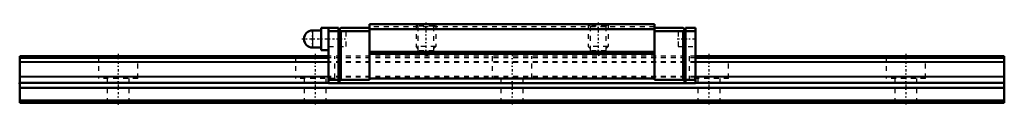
# Model space of a CAD drawing. Header units: millimetres. Extents: x -20 to 180, y 0 to 16.
import ezdxf

# ---------------------------------------------------------------- set-up
doc = ezdxf.new("R2010")
doc.units = ezdxf.units.MM
doc.linetypes.add('Center', pattern=[1.5, 0.45, -0.5, 0.05, -0.5])
doc.linetypes.add('Dashed', pattern=[2, 1, -1])
for name, color, linetype, lineweight in [('2d ConnectionPoints', 7, 'Continuous', 50), ('AM_0', 7, 'Continuous', 50), ('AM_4', 3, 'Continuous', 25), ('AM_5', 3, 'Continuous', 25), ('AM_7', 7, 'Center', 25), ('AM_9', 6, 'Dashed', 25)]:
    doc.layers.add(name, color=color, linetype=linetype, lineweight=lineweight)

# ---------------------------------------------------------------- blocks, each defined once
blk = doc.blocks.new('1_RSX_M1_PB107_grease_nipple_0_in_akpwltg50nmhzgwd9xeemvi2u________0')
at = {"layer": 'AM_0'}
for p, q in [((41.25, 14.75), (39.5, 14.75)), ((42.75, 15.25), (41.25, 15.25)), ((41.25, 15.25), (41.25, 10.75)), ((39.5, 11.25), (41.25, 11.25)), ((41.25, 10.75), (42.75, 10.75))]:
    blk.add_line(p, q, dxfattribs=at)
blk.add_arc((39.5, 13), 1.75, 90, 270, dxfattribs=at)
at = {"layer": 'AM_4'}
blk.add_line((39.5, 14.75), (39.5, 11.25), dxfattribs=at)
at = {"layer": 'AM_7'}
for p, q in [((39.5, 11.1625), (39.5, 14.8375)), ((37.325, 13), (46.675, 13))]:
    blk.add_line(p, q, dxfattribs=at)
at = {"layer": 'AM_9'}
for p, q in [((46.25, 14.5), (42.75, 14.5)), ((46.25, 14.5), (46.25, 11.5)), ((42.75, 11.5), (46.25, 11.5))]:
    blk.add_line(p, q, dxfattribs=at)
blk = doc.blocks.new('2_RSX15M1WNUUPB1071_Slider_0_in_akpwltg50nmhzgwd9xeemvi2u________0')
at = {"layer": 'AM_0'}
for p, q in [((51.05, 16), (51.05, 4.7)), ((108.95, 16), (51.05, 16)), ((108.95, 16), (108.95, 4.7)), ((42.75, 15.3), (44.75, 15.3)), ((42.75, 15.3), (42.75, 4)), ((42.75, 14.6), (44.75, 14.6)), ((44.75, 14.8), (45.25, 15.3)), ((44.75, 15.3), (44.75, 4.2)), ((44.9, 14.95), (45.25, 14.6)), ((45.25, 15.3), (51.05, 15.3)), ((45.25, 14.6), (45.25, 4.7)), ((45.25, 14.6), (51.05, 14.6)), ((108.95, 15), (51.05, 15)), ((114.75, 15.3), (108.95, 15.3)), ((114.75, 14.6), (108.95, 14.6)), ((114.75, 15.3), (115.25, 14.8)), ((115.1, 14.95), (114.75, 14.6)), ((114.75, 14.6), (114.75, 4.7)), ((117.25, 15.3), (115.25, 15.3)), ((115.25, 4.2), (115.25, 15.3)), ((117.25, 14.6), (115.25, 14.6)), ((117.25, 15.3), (117.25, 4)), ((108.95, 10.4), (51.05, 10.4)), ((108.95, 10), (51.05, 10)), ((42.75, 4.7), (44.75, 4.7)), ((117.25, 4), (42.75, 4)), ((44.75, 4.2), (45.25, 4.7)), ((45.25, 4.7), (51.05, 4.7)), ((108.95, 5), (51.05, 5)), ((114.75, 4.7), (108.95, 4.7)), ((114.75, 4.7), (115.25, 4.2)), ((117.25, 4.7), (115.25, 4.7))]:
    blk.add_line(p, q, dxfattribs=at)
at = {"layer": 'AM_5', "linetype": 'Dashed'}
for p, q in [((60.5, 16), (60.5, 11.5)), ((64.5, 16), (64.5, 11.5)), ((95.5, 16), (95.5, 11.5)), ((99.5, 16), (99.5, 11.5)), ((64.5, 11.5), (60.5, 11.5)), ((60.88, 11.05), (60.5, 11.5)), ((64.12, 11.05), (64.5, 11.5)), ((99.5, 11.5), (95.5, 11.5)), ((95.88, 11.05), (95.5, 11.5)), ((99.12, 11.05), (99.5, 11.5))]:
    blk.add_line(p, q, dxfattribs=at)
at = {"layer": 'AM_7'}
for p, q in [((62.5, 16.32), (62.5, 9.35)), ((97.5, 16.32), (97.5, 9.35)), ((113.58, 13), (117.42, 13))]:
    blk.add_line(p, q, dxfattribs=at)
at = {"layer": 'AM_9'}
for p, q in [((60.5, 16), (60.88, 15.62)), ((64.12, 15.62), (64.5, 16)), ((95.5, 16), (95.88, 15.62)), ((99.12, 15.62), (99.5, 16)), ((46.25, 14.5), (42.75, 14.5)), ((46.25, 14.5), (46.25, 11.5)), ((108.95, 15.5), (51.05, 15.5)), ((60.88, 15.62), (60.88, 10.6)), ((64.12, 15.62), (60.88, 15.62)), ((64.12, 10.6), (64.12, 15.62)), ((95.88, 15.62), (95.88, 10.6)), ((99.12, 15.62), (95.88, 15.62)), ((99.12, 10.6), (99.12, 15.62)), ((117.25, 14.5), (113.75, 14.5)), ((113.75, 14.5), (113.75, 11.5)), ((42.75, 11.5), (46.25, 11.5)), ((60.88, 10.6), (62.5, 9.66)), ((64.12, 10.6), (60.88, 10.6)), ((62.5, 9.66), (64.12, 10.6)), ((95.88, 10.6), (97.5, 9.66)), ((99.12, 10.6), (95.88, 10.6)), ((97.5, 9.66), (99.12, 10.6)), ((113.75, 11.5), (117.25, 11.5)), ((117.25, 9.5), (42.75, 9.5)), ((117.25, 9.2), (42.75, 9.2)), ((117.25, 8.33), (42.75, 8.33)), ((117.25, 8.2), (42.75, 8.2)), ((117.25, 5.4), (42.75, 5.4)), ((117.25, 5.27), (42.75, 5.27)), ((117.25, 4.1), (42.75, 4.1))]:
    blk.add_line(p, q, dxfattribs=at)
blk = doc.blocks.new('3_RSX15M1W20020_Track_0_in_akpwltg50nmhzgwd9xeemvi2u________0')
at = {"layer": 'AM_0'}
for p, q in [((-20, 9.5), (-20, 0)), ((42.75, 9.5), (-20, 9.5)), ((42.75, 9.2), (-20, 9.2)), ((180, 9.5), (117.25, 9.5)), ((180, 9.2), (117.25, 9.2)), ((180, 9.5), (180, 0)), ((42.75, 4.1), (-20, 4.1)), ((180, 4.1), (117.25, 4.1)), ((180, 3.1), (-20, 3.1)), ((180, 0.5), (-20, 0.5)), ((180, 0), (-20, 0))]:
    blk.add_line(p, q, dxfattribs=at)
at = {"layer": 'AM_4'}
for p, q in [((42.75, 8.33), (-20, 8.33)), ((42.75, 8.2), (-20, 8.2)), ((180, 8.33), (117.25, 8.33)), ((180, 8.2), (117.25, 8.2)), ((42.75, 5.4), (-20, 5.4)), ((42.75, 5.27), (-20, 5.27)), ((180, 5.4), (117.25, 5.4)), ((180, 5.27), (117.25, 5.27))]:
    blk.add_line(p, q, dxfattribs=at)
at = {"layer": 'AM_7'}
for p, q in [((0, 9.97), (0, -0.47)), ((40, 9.97), (40, -0.47)), ((80, 9.97), (80, -0.47)), ((120, 9.97), (120, -0.47)), ((160, 9.97), (160, -0.47))]:
    blk.add_line(p, q, dxfattribs=at)
at = {"layer": 'AM_9'}
for p, q in [((-4, 9.5), (-4, 5)), ((4, 5), (4, 9.5)), ((36, 9.5), (36, 5)), ((117.25, 9.5), (42.75, 9.5)), ((117.25, 9.2), (42.75, 9.2)), ((117.25, 8.33), (42.75, 8.33)), ((117.25, 8.2), (42.75, 8.2)), ((44, 5), (44, 9.5)), ((76, 9.5), (76, 5)), ((84, 5), (84, 9.5)), ((116, 9.5), (116, 5)), ((124, 5), (124, 9.5)), ((156, 9.5), (156, 5)), ((164, 5), (164, 9.5)), ((4, 5), (-4, 5)), ((-2.25, 5), (-2.25, 0)), ((2.25, 0), (2.25, 5)), ((44, 5), (36, 5)), ((37.75, 5), (37.75, 0)), ((42.25, 0), (42.25, 5)), ((117.25, 5.4), (42.75, 5.4)), ((117.25, 5.27), (42.75, 5.27)), ((117.25, 4.1), (42.75, 4.1)), ((77.75, 5), (77.75, 0)), ((82.25, 0), (82.25, 5)), ((124, 5), (116, 5)), ((117.75, 5), (117.75, 0)), ((122.25, 0), (122.25, 5)), ((164, 5), (156, 5)), ((157.75, 5), (157.75, 0)), ((162.25, 0), (162.25, 5))]:
    blk.add_line(p, q, dxfattribs=at)

msp = doc.modelspace()

# ---------------------------------------------------------------- linework, layer by layer
at = {"layer": '2d ConnectionPoints'}
for p in [(42.75, 13), (117.25, 13), (-20, 4), (80, 4), (0, 0), (0, 0)]:
    msp.add_point(p, dxfattribs=at)

# ---------------------------------------------------------------- block references
for name in ['2_RSX15M1WNUUPB1071_Slider_0_in_akpwltg50nmhzgwd9xeemvi2u________0', '1_RSX_M1_PB107_grease_nipple_0_in_akpwltg50nmhzgwd9xeemvi2u________0', '3_RSX15M1W20020_Track_0_in_akpwltg50nmhzgwd9xeemvi2u________0']:
    msp.add_blockref(name, (0, 0))

doc.saveas('drawing.dxf')
